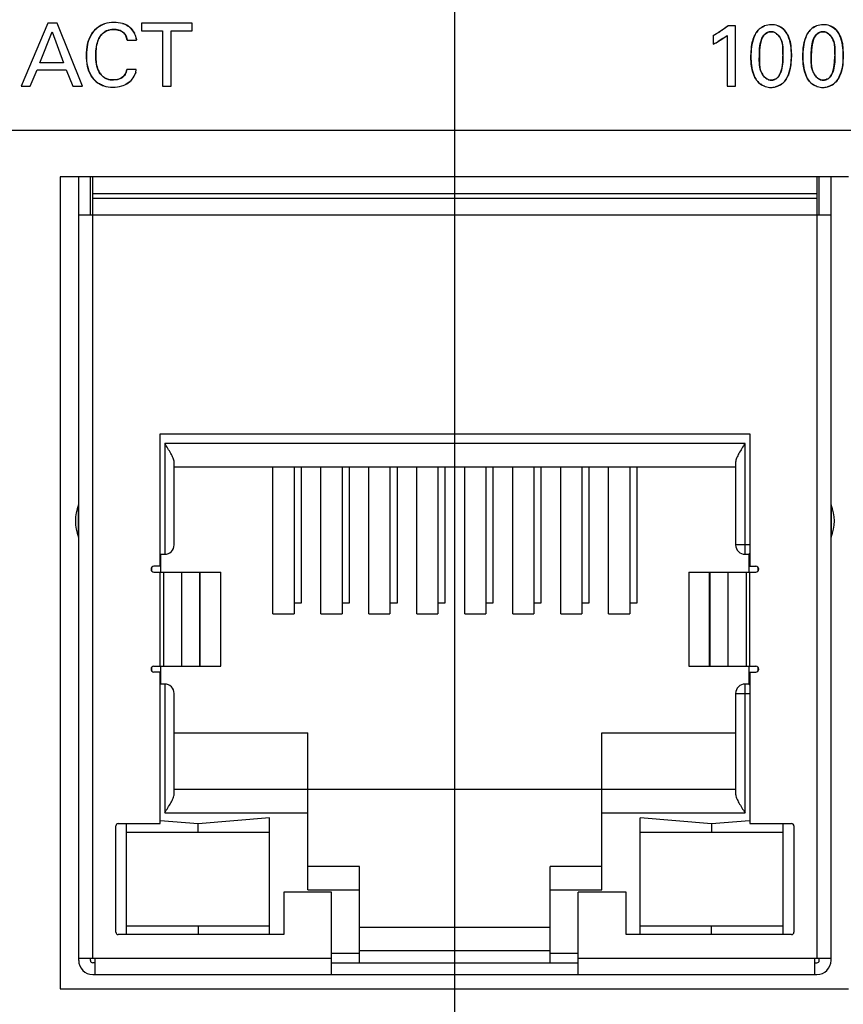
# Model space of a CAD drawing. Header units: inches. Extents: x 0 to 34, y 0 to 22.
# Tile 89 of 117: x 16.896 to 17.585, y 14.453 to 15.277. Entities that reach past the tile are written whole.
import ezdxf

# ---------------------------------------------------------------- set-up
doc = ezdxf.new("R2010")
doc.units = ezdxf.units.IN
doc.header["$LTSCALE"] = 1.87
doc.header["$MEASUREMENT"] = 0
doc.layers.get('0').update_dxf_attribs({"linetype": 'CONTINUOUS'})
doc.layers.add('DIMENSIONS', color=7, linetype='CONTINUOUS')
doc.styles.get("Standard").update_dxf_attribs({"font": 'txt', "width": 0.8})
doc.dimstyles.new('DIMSTYLE_1', dxfattribs={"dimtxt": 0.125, "dimasz": 0.18, "dimexe": 0.125, "dimexo": 0.0625, "dimgap": 0.03125, "dimtad": 0, "dimtih": 1, "dimtoh": 1, "dimdsep": 46, "dimtxsty": 'STANDARD', "dimblk": '_FILLED', "dimblk1": '_FILLED', "dimblk2": '_FILLED', "dimcen": 0.09, "dimazin": 2, "dimtp": 0.001, "dimtm": 0.001, "dimtfac": 1, "dimtofl": 0, "dimtmove": 0, "dimatfit": 3, "dimldrblk": '_FILLED', "dimfxl": 1, "dimtolj": 1, "dimarcsym": 0})

# ---------------------------------------------------------------- blocks, each defined once
blk = doc.blocks.new('*D12')
at = {"layer": 'DIMENSIONS', "color": 2, "linetype": 'CONTINUOUS'}
blk.add_line((16.90316, 15.76149), (14.57443, 15.76149), dxfattribs=at)
at = {"layer": 'DIMENSIONS', "color": 2, "linetype": 'CONTINUOUS', "insert": (14.51193, 15.82399), "char_height": 0.125, "width": 1.325, "attachment_point": 3, "rotation": 360, "line_spacing_factor": 0.9}
blk.add_mtext('41.46{\\ftxt.shx;\\W1.000000;\\H0.125000; }[1.632]', dxfattribs=at)
blk = doc.blocks.new('_FILLED')
at = {"color": 0, "linetype": 'BYBLOCK'}
blk.add_solid([(0, 0), (-1, 0.1736), (-1, -0.1736)], dxfattribs=at)
blk = doc.blocks.new('*D20')
at = {"layer": 'DIMENSIONS', "color": 2, "linetype": 'CONTINUOUS'}
blk.add_line((22.27556, 14.16618), (22.27556, 13.42672), dxfattribs=at)
at = {"layer": 'DIMENSIONS', "color": 2, "linetype": 'CONTINUOUS', "insert": (22.21306, 13.36422), "char_height": 0.125, "width": 1.425, "attachment_point": 3, "rotation": 90, "line_spacing_factor": 0.9}
blk.add_mtext('178.15{\\ftxt.shx;\\W1.000000;\\H0.125000; }[7.014]', dxfattribs=at)
blk = doc.blocks.new('*D22')
at = {"layer": 'DIMENSIONS', "color": 2, "linetype": 'CONTINUOUS'}
blk.add_line((17.25968, 15.36721), (17.25968, 13.42672), dxfattribs=at)
at = {"layer": 'DIMENSIONS', "color": 2, "linetype": 'CONTINUOUS', "insert": (17.19718, 13.36422), "char_height": 0.125, "width": 1.325, "attachment_point": 3, "rotation": 90, "line_spacing_factor": 0.9}
blk.add_mtext('50.74{\\ftxt.shx;\\W1.000000;\\H0.125000; }[1.998]', dxfattribs=at)
blk = doc.blocks.new('*D31')
at = {"layer": 'DIMENSIONS', "color": 2, "linetype": 'CONTINUOUS'}
blk.add_line((18.55906, 15.18446), (14.57443, 15.18446), dxfattribs=at)
at = {"layer": 'DIMENSIONS', "color": 2, "linetype": 'CONTINUOUS', "insert": (14.51193, 15.24696), "char_height": 0.125, "width": 1.225, "attachment_point": 3, "rotation": 360, "line_spacing_factor": 0.9}
blk.add_mtext('26.8{\\ftxt.shx;\\W1.000000;\\H0.125000; }[1.055]', dxfattribs=at)
blk = doc.blocks.new('*D32')
at = {"layer": 'DIMENSIONS', "color": 2, "linetype": 'CONTINUOUS'}
blk.add_line((18.74656, 14.99695), (18.74656, 13.42672), dxfattribs=at)
at = {"layer": 'DIMENSIONS', "color": 2, "linetype": 'CONTINUOUS', "insert": (18.68406, 13.36422), "char_height": 0.125, "width": 1.325, "attachment_point": 3, "rotation": 90, "line_spacing_factor": 0.9}
blk.add_mtext('88.51{\\ftxt.shx;\\W1.000000;\\H0.125000; }[3.485]', dxfattribs=at)

msp = doc.modelspace()

# ---------------------------------------------------------------- linework, layer by layer
at = {"color": 7, "linetype": 'CONTINUOUS'}
for p, q in [((16.9191, 15.27435), (16.89693, 15.22171)), ((16.9269, 15.27435), (16.9191, 15.27435)), ((16.94818, 15.22171), (16.9269, 15.27435)), ((16.99763, 15.27435), (16.99763, 15.26815)), ((17.04013, 15.27435), (16.99763, 15.27435)), ((17.04013, 15.26815), (17.04013, 15.27435)), ((16.91246, 15.24132), (16.92267, 15.26713)), ((16.92267, 15.26713), (16.93236, 15.24132)), ((16.99763, 15.26815), (17.01527, 15.26815)), ((17.01527, 15.26815), (17.01527, 15.22171)), ((17.02248, 15.22171), (17.02248, 15.26815)), ((17.02248, 15.26815), (17.04013, 15.26815)), ((17.49489, 15.27215), (17.48841, 15.27215)), ((17.49489, 15.22171), (17.49489, 15.27215)), ((16.98559, 15.26013), (16.99339, 15.26013)), ((16.99339, 15.26013), (16.99304, 15.26233)), ((17.47616, 15.2642), (17.47616, 15.25692)), ((17.47914, 15.25841), (17.48437, 15.26155)), ((17.48437, 15.26155), (17.48789, 15.2642)), ((17.48789, 15.2642), (17.48789, 15.22171)), ((16.93236, 15.24132), (16.91246, 15.24132)), ((16.90444, 15.22171), (16.91013, 15.23542)), ((16.91013, 15.23542), (16.93455, 15.23542)), ((16.93455, 15.23542), (16.94024, 15.22171)), ((16.99325, 15.23556), (16.98523, 15.23556)), ((16.99146, 15.23002), (16.99276, 15.23312)), ((16.99276, 15.23312), (16.99325, 15.23556)), ((16.9858, 15.22396), (16.98795, 15.22559)), ((16.89693, 15.22171), (16.90444, 15.22171)), ((16.94024, 15.22171), (16.94818, 15.22171)), ((17.01527, 15.22171), (17.02248, 15.22171)), ((17.48789, 15.22171), (17.49489, 15.22171)), ((16.92948, 15.14574), (16.92948, 14.46574)), ((17.5894, 15.14574), (16.92948, 15.14574)), ((16.945, 14.48942), (16.945, 15.14574)), ((16.95484, 15.11383), (16.95484, 15.14574)), ((16.95681, 14.49139), (16.95681, 15.14574)), ((17.56311, 15.14574), (17.56311, 14.49139)), ((17.56507, 15.11383), (17.56507, 15.14574)), ((17.57492, 14.48942), (17.57492, 15.14574)), ((17.56311, 15.13155), (16.95681, 15.13155)), ((17.56311, 15.12761), (16.95681, 15.12761)), ((16.945, 15.11383), (17.57492, 15.11383)), ((17.01311, 14.81954), (17.01311, 14.93037)), ((17.01311, 14.93037), (17.50681, 14.93037)), ((17.50681, 14.93037), (17.50681, 14.81954)), ((17.01704, 14.92249), (17.01704, 14.82958)), ((17.50287, 14.92249), (17.01704, 14.92249)), ((17.50287, 14.82958), (17.50287, 14.92249)), ((17.02492, 14.83746), (17.02492, 14.90675)), ((17.495, 14.90675), (17.495, 14.83746)), ((17.02492, 14.90281), (17.495, 14.90281)), ((17.10759, 14.77986), (17.10759, 14.90281)), ((17.12531, 14.90281), (17.12531, 14.77986)), ((17.13122, 14.90281), (17.13122, 14.78864)), ((17.14775, 14.77986), (17.14775, 14.90281)), ((17.16547, 14.90281), (17.16547, 14.77986)), ((17.17137, 14.90281), (17.17137, 14.78864)), ((17.18791, 14.77986), (17.18791, 14.90281)), ((17.20563, 14.90281), (17.20563, 14.77986)), ((17.21153, 14.90281), (17.21153, 14.78864)), ((17.22807, 14.77986), (17.22807, 14.90281)), ((17.24578, 14.90281), (17.24578, 14.77986)), ((17.25169, 14.90281), (17.25169, 14.78864)), ((17.26822, 14.77986), (17.26822, 14.90281)), ((17.28594, 14.90281), (17.28594, 14.77986)), ((17.29185, 14.90281), (17.29185, 14.78864)), ((17.30838, 14.77986), (17.30838, 14.90281)), ((17.3261, 14.90281), (17.3261, 14.77986)), ((17.332, 14.90281), (17.332, 14.78864)), ((17.34854, 14.77986), (17.34854, 14.90281)), ((17.36626, 14.90281), (17.36626, 14.77986)), ((17.37216, 14.90281), (17.37216, 14.78864)), ((17.3887, 14.77986), (17.3887, 14.90281)), ((17.40641, 14.90281), (17.40641, 14.77986)), ((17.41232, 14.90281), (17.41232, 14.78864)), ((16.94485, 14.84466), (16.94485, 14.87111)), ((17.57506, 14.87111), (17.57506, 14.8704)), ((17.57506, 14.8704), (17.57506, 14.84396)), ((16.94485, 14.84396), (16.94485, 14.84466)), ((17.50681, 14.83746), (17.495, 14.83746)), ((17.01311, 14.82958), (17.01704, 14.82958)), ((17.01389, 14.81462), (17.01389, 14.82958)), ((17.50287, 14.82958), (17.50602, 14.82958)), ((17.50602, 14.82958), (17.50676, 14.83032)), ((17.50602, 14.82958), (17.50602, 14.81462)), ((17.00602, 14.81839), (17.00602, 14.81577)), ((17.01311, 14.81954), (17.00805, 14.81954)), ((17.00805, 14.81462), (17.06409, 14.81462)), ((17.01297, 14.81462), (17.01297, 14.73588)), ((17.01324, 14.73588), (17.01324, 14.81462)), ((17.01592, 14.81462), (17.01592, 14.73588)), ((17.03136, 14.73588), (17.03136, 14.81462)), ((17.04615, 14.81462), (17.04615, 14.73588)), ((17.04674, 14.73588), (17.04674, 14.81462)), ((17.06409, 14.73588), (17.06409, 14.81462)), ((17.45582, 14.81462), (17.45582, 14.73588)), ((17.45582, 14.81462), (17.51186, 14.81462)), ((17.47318, 14.73588), (17.47318, 14.81462)), ((17.47376, 14.73588), (17.47376, 14.81462)), ((17.48856, 14.81462), (17.48856, 14.73588)), ((17.50399, 14.73588), (17.50399, 14.81462)), ((17.50667, 14.81462), (17.50667, 14.73588)), ((17.50681, 14.81954), (17.51186, 14.81954)), ((17.50694, 14.73588), (17.50694, 14.81462)), ((17.51389, 14.81577), (17.51389, 14.81839)), ((17.13122, 14.78864), (17.12531, 14.78864)), ((17.17137, 14.78864), (17.16547, 14.78864)), ((17.21153, 14.78864), (17.20563, 14.78864)), ((17.25169, 14.78864), (17.24578, 14.78864)), ((17.29185, 14.78864), (17.28594, 14.78864)), ((17.332, 14.78864), (17.3261, 14.78864)), ((17.37216, 14.78864), (17.36626, 14.78864)), ((17.41232, 14.78864), (17.40641, 14.78864)), ((17.10759, 14.77986), (17.12531, 14.77986)), ((17.14775, 14.77986), (17.16547, 14.77986)), ((17.18791, 14.77986), (17.20563, 14.77986)), ((17.22807, 14.77986), (17.24578, 14.77986)), ((17.26822, 14.77986), (17.28594, 14.77986)), ((17.30838, 14.77986), (17.3261, 14.77986)), ((17.34854, 14.77986), (17.36626, 14.77986)), ((17.3887, 14.77986), (17.40641, 14.77986)), ((17.00602, 14.73473), (17.00602, 14.73211)), ((17.00805, 14.73588), (17.06409, 14.73588)), ((17.01311, 14.73096), (17.00805, 14.73096)), ((17.01311, 14.60399), (17.01311, 14.73096)), ((17.01389, 14.72092), (17.01389, 14.73588)), ((17.45582, 14.73588), (17.51186, 14.73588)), ((17.50602, 14.73588), (17.50602, 14.72092)), ((17.50681, 14.73096), (17.50681, 14.60399)), ((17.50681, 14.73096), (17.51186, 14.73096)), ((17.51389, 14.73211), (17.51389, 14.73473)), ((17.01704, 14.72092), (17.01311, 14.72092)), ((17.01704, 14.72092), (17.01704, 14.61305)), ((17.50287, 14.61305), (17.50287, 14.72092)), ((17.50602, 14.72092), (17.50287, 14.72092)), ((17.50602, 14.72092), (17.50676, 14.72018)), ((17.02492, 14.62879), (17.02492, 14.71305)), ((17.495, 14.71305), (17.495, 14.62879)), ((17.495, 14.71305), (17.50681, 14.71305)), ((17.02492, 14.67997), (17.13692, 14.67997)), ((17.13692, 14.54848), (17.13692, 14.67997)), ((17.38299, 14.54848), (17.38299, 14.67997)), ((17.38299, 14.67997), (17.495, 14.67997)), ((17.02492, 14.63273), (17.495, 14.63273)), ((17.045, 14.60383), (17.01331, 14.60644)), ((17.01704, 14.61305), (17.13692, 14.61305)), ((17.10484, 14.60875), (17.045, 14.60383)), ((17.10484, 14.51108), (17.10484, 14.60875)), ((17.38299, 14.61305), (17.50287, 14.61305)), ((17.41507, 14.51108), (17.41507, 14.60875)), ((17.47492, 14.60383), (17.41507, 14.60875)), ((17.50661, 14.60644), (17.47492, 14.60383)), ((16.9761, 14.51305), (16.9761, 14.60202)), ((16.97807, 14.60399), (17.01311, 14.60399)), ((16.98515, 14.51108), (16.98515, 14.60399)), ((17.045, 14.5969), (17.045, 14.60383)), ((17.47492, 14.60383), (17.47492, 14.5969)), ((17.50681, 14.60399), (17.54185, 14.60399)), ((17.53476, 14.51108), (17.53476, 14.60399)), ((17.54381, 14.60202), (17.54381, 14.51305)), ((16.98515, 14.5969), (17.10484, 14.5969)), ((17.41507, 14.5969), (17.53476, 14.5969)), ((17.18023, 14.56816), (17.13692, 14.56816)), ((17.18023, 14.48746), (17.18023, 14.56816)), ((17.33968, 14.48746), (17.33968, 14.56816)), ((17.38299, 14.56816), (17.33968, 14.56816)), ((17.13692, 14.54848), (17.18023, 14.54848)), ((17.33968, 14.54848), (17.38299, 14.54848)), ((17.11665, 14.54651), (17.11665, 14.51108)), ((17.15661, 14.54651), (17.11665, 14.54651)), ((17.15661, 14.47761), (17.15661, 14.54651)), ((17.3633, 14.47761), (17.3633, 14.54651)), ((17.40326, 14.54651), (17.3633, 14.54651)), ((17.40326, 14.51108), (17.40326, 14.54651)), ((17.10484, 14.51816), (16.98515, 14.51816)), ((17.045, 14.51816), (17.045, 14.51123)), ((17.33968, 14.51698), (17.18023, 14.51698)), ((17.53476, 14.51816), (17.41507, 14.51816)), ((17.47492, 14.51123), (17.47492, 14.51816)), ((17.11665, 14.51108), (16.97807, 14.51108)), ((17.54185, 14.51108), (17.40326, 14.51108)), ((16.945, 14.49139), (17.15661, 14.49139)), ((16.95484, 14.48942), (16.95484, 14.49139)), ((16.95877, 14.47761), (16.95877, 14.49139)), ((17.18023, 14.49533), (17.15661, 14.49533)), ((17.18023, 14.49779), (17.33968, 14.49779)), ((17.3633, 14.49533), (17.33968, 14.49533)), ((17.3633, 14.49139), (17.57492, 14.49139)), ((17.56114, 14.49139), (17.56114, 14.47761)), ((17.56507, 14.48942), (17.56507, 14.49139)), ((16.95877, 14.48746), (16.95681, 14.48746)), ((17.15661, 14.48746), (17.3633, 14.48746)), ((17.56114, 14.48746), (17.56311, 14.48746)), ((16.95681, 14.47761), (17.56311, 14.47761)), ((16.92948, 14.46574), (17.5894, 14.46574))]:
    msp.add_line(p, q, dxfattribs=at)
at = {"color": 40, "linetype": 'CONTINUOUS'}
for p, q in [((17.48472, 15.26936), (17.48841, 15.27215)), ((17.53336, 15.2708), (17.53474, 15.26975)), ((17.57682, 15.2708), (17.5782, 15.26975)), ((16.99304, 15.26233), (16.99334, 15.26063)), ((17.48435, 15.26154), (17.48042, 15.25911)), ((17.51673, 15.2609), (17.51556, 15.25665)), ((17.56018, 15.2609), (17.55902, 15.25665)), ((17.50787, 15.24635), (17.5082, 15.25345)), ((17.515, 15.25189), (17.51487, 15.2467)), ((17.51556, 15.25665), (17.515, 15.25189)), ((17.53464, 15.2481), (17.53467, 15.25215)), ((17.54138, 15.25434), (17.5417, 15.24752)), ((17.55133, 15.24635), (17.55166, 15.25345)), ((17.55845, 15.25189), (17.55833, 15.2467)), ((17.55902, 15.25665), (17.55845, 15.25189)), ((17.5781, 15.2481), (17.57813, 15.25215)), ((17.58483, 15.25434), (17.58515, 15.24752)), ((17.50816, 15.24004), (17.50787, 15.24635)), ((17.51487, 15.2467), (17.51487, 15.24156)), ((17.53388, 15.23712), (17.53448, 15.24177)), ((17.53448, 15.24177), (17.53463, 15.24685)), ((17.5417, 15.24752), (17.54138, 15.24058)), ((17.55162, 15.24004), (17.55133, 15.24635)), ((17.55833, 15.2467), (17.55833, 15.24156)), ((17.57734, 15.23712), (17.57794, 15.24177)), ((17.57794, 15.24177), (17.57809, 15.24685)), ((17.58515, 15.24752), (17.58484, 15.24058)), ((16.98389, 15.23164), (16.98471, 15.23348)), ((16.98471, 15.23348), (16.98523, 15.23556)), ((16.99276, 15.23312), (16.99246, 15.23221)), ((17.53268, 15.23298), (17.53388, 15.23712)), ((17.57614, 15.23298), (17.57734, 15.23712)), ((16.97414, 15.22689), (16.97752, 15.22728)), ((16.97752, 15.22728), (16.98045, 15.22837)), ((16.98268, 15.23002), (16.98389, 15.23164)), ((16.98727, 15.22502), (16.98454, 15.22323)), ((17.52472, 15.22674), (17.52608, 15.22687)), ((17.56817, 15.22674), (17.56954, 15.22687))]:
    msp.add_line(p, q, dxfattribs=at)
at = {"color": 7, "linetype": 'CONTINUOUS'}
for centre, radius, start, end in [((17.43639, 15.34021), 0.08578, 297.62254, 301.03027), ((17.44656, 15.31982), 0.06952, 295.20263, 297.94912), ((16.97645, 15.2383), 0.01713, 312.11866, 331.10093), ((16.97877, 14.85753), 0.03653, 158.18906, 201.81094), ((17.54114, 14.85753), 0.03653, 338.18906, 21.81094), ((17.01704, 14.83746), 0.00787, 270, 360), ((17.50287, 14.83746), 0.00787, 180, 270), ((17.00805, 14.81708), 0.00246, 90, 270), ((17.51186, 14.81708), 0.00246, 270, 90), ((17.00805, 14.73342), 0.00246, 90, 270), ((17.51186, 14.73342), 0.00246, 270, 90), ((17.01704, 14.71305), 0.00787, 0, 90), ((17.50287, 14.71305), 0.00787, 90, 180), ((16.97807, 14.60202), 0.00197, 90, 180), ((17.54185, 14.60202), 0.00197, 0, 90), ((16.97807, 14.51305), 0.00197, 180, 270), ((17.54185, 14.51305), 0.00197, 270, 360), ((16.95681, 14.48942), 0.01181, 180, 270), ((16.95681, 14.48942), 0.00197, 180, 270), ((17.56311, 14.48942), 0.01181, 270, 360), ((17.56311, 14.48942), 0.00197, 270, 360)]:
    msp.add_arc(centre, radius, start, end, dxfattribs=at)
at = {"color": 40, "linetype": 'CONTINUOUS'}
for centre, radius, start, end in [((17.43545, 15.34192), 0.08774, 297.64396, 299.95869), ((17.43851, 15.33657), 0.08157, 299.97449, 301.08671), ((17.44213, 15.33066), 0.07464, 301.0503, 304.79538), ((17.52309, 15.26043), 0.01232, 123.83093, 132.33999), ((17.56654, 15.26043), 0.01232, 123.83093, 132.33999), ((16.97969, 15.25905), 0.01375, 4.51741, 6.58471), ((17.4481, 15.31676), 0.06609, 295.68961, 299.27618), ((17.457, 15.30175), 0.04864, 304.22224, 304.78865), ((17.45942, 15.29836), 0.04446, 304.72422, 309.81451), ((17.44452, 15.32404), 0.0742, 295.23734, 295.74542), ((17.63564, 15.24677), 0.10101, 179.24244, 179.95107), ((17.6791, 15.24677), 0.10101, 179.24244, 179.95107), ((16.97682, 15.23793), 0.01662, 308.98517, 315.56485), ((16.97644, 15.23831), 0.01715, 315.54427, 331.07928), ((16.97747, 15.23774), 0.01597, 331.08319, 339.75228), ((17.5253, 15.23637), 0.01595, 227.40111, 234.71007), ((17.52459, 15.23502), 0.00829, 280.41262, 294.00911), ((17.56879, 15.2364), 0.01598, 227.45986, 234.68274), ((17.56804, 15.23503), 0.0083, 280.39096, 294.00555), ((17.52464, 15.23634), 0.01565, 270.03019, 284.03796), ((17.52537, 15.23439), 0.01356, 298.4573, 306.87244), ((17.52512, 15.23474), 0.01399, 306.84028, 313.20452), ((17.5681, 15.23634), 0.01565, 270.03069, 284.04045), ((17.56883, 15.23439), 0.01356, 298.45934, 306.87232), ((17.56858, 15.23474), 0.01399, 306.8403, 313.20448)]:
    msp.add_arc(centre, radius, start, end, dxfattribs=at)
at = {"color": 7, "linetype": 'CONTINUOUS'}
for points in [[(16.97451, 15.27508), (16.97188, 15.27508), (16.96916, 15.27472), (16.96662, 15.2739)], [(16.98165, 15.27421), (16.97934, 15.27485), (16.97688, 15.27508), (16.97451, 15.27508)], [(16.99304, 15.26233), (16.99273, 15.26364), (16.99224, 15.26494), (16.9916, 15.26616)], [(17.52478, 15.27318), (17.52296, 15.27318), (17.52107, 15.27286), (17.51931, 15.27222)], [(17.53031, 15.27227), (17.52853, 15.27289), (17.52663, 15.27318), (17.52478, 15.27318)], [(17.56824, 15.27318), (17.56642, 15.27318), (17.56453, 15.27286), (17.56277, 15.27222)], [(17.57377, 15.27227), (17.57199, 15.27289), (17.57008, 15.27318), (17.56824, 15.27318)], [(16.98268, 15.23002), (16.98057, 15.22785), (16.97717, 15.22689), (16.97414, 15.22689)], [(17.51115, 15.22907), (17.51276, 15.2258), (17.51579, 15.223), (17.51924, 15.22165)], [(17.52795, 15.22744), (17.52693, 15.22699), (17.52581, 15.22674), (17.52472, 15.22674)], [(17.55461, 15.22907), (17.55622, 15.2258), (17.55926, 15.22299), (17.56271, 15.22165)], [(17.57142, 15.22744), (17.57039, 15.22699), (17.56926, 15.22674), (17.56817, 15.22674)], [(16.96597, 15.22201), (16.96841, 15.22124), (16.97103, 15.22091), (16.97356, 15.22091)], [(16.97356, 15.22091), (16.97609, 15.22091), (16.97871, 15.22118), (16.98118, 15.22191)], [(16.98118, 15.22191), (16.9828, 15.22238), (16.98437, 15.22305), (16.9858, 15.22396)], [(17.52465, 15.22069), (17.52712, 15.22069), (17.52966, 15.22129), (17.53184, 15.22247)], [(17.56811, 15.22069), (17.57057, 15.22069), (17.57311, 15.22129), (17.5753, 15.22247)]]:
    msp.add_open_spline(points, degree=3, dxfattribs=at)
for points, knots in [([(16.9916, 15.26616), (16.99035, 15.26853), (16.98734, 15.27204), (16.98333, 15.27374), (16.98165, 15.27421)], [0, 0, 0, 0, 0.59891, 1, 1, 1, 1]), ([(16.96662, 15.2739), (16.96536, 15.27349), (16.96109, 15.27166), (16.95324, 15.26362), (16.95147, 15.25362), (16.95147, 15.24745)], [0, 0, 0, 0, 0.121359, 0.426552, 1, 1, 1, 1]), ([(16.95928, 15.24752), (16.95928, 15.25232), (16.96003, 15.25978), (16.96626, 15.26798), (16.97156, 15.26925), (16.97422, 15.26925)], [0, 0, 0, 0, 0.488958, 0.728973, 1, 1, 1, 1]), ([(16.97422, 15.26925), (16.9776, 15.26925), (16.98372, 15.26737), (16.9853, 15.26198), (16.98559, 15.26013)], [0, 0, 0, 0, 0.644165, 1, 1, 1, 1]), ([(17.48841, 15.27215), (17.48762, 15.27148), (17.48509, 15.26955), (17.48244, 15.2678), (17.48061, 15.2667)], [0, 0, 0, 0, 0.326104, 1, 1, 1, 1]), ([(17.51931, 15.27222), (17.51788, 15.2717), (17.51381, 15.2695), (17.50852, 15.26046), (17.50787, 15.25182), (17.50787, 15.24635)], [0, 0, 0, 0, 0.148786, 0.450686, 1, 1, 1, 1]), ([(17.51487, 15.2467), (17.51487, 15.25131), (17.51508, 15.25795), (17.51897, 15.26589), (17.52299, 15.26735), (17.52487, 15.26735)], [0, 0, 0, 0, 0.54667, 0.777002, 1, 1, 1, 1]), ([(17.52487, 15.26735), (17.52807, 15.26735), (17.53549, 15.26038), (17.53463, 15.25183), (17.53463, 15.24685)], [0, 0, 0, 0, 0.39219, 1, 1, 1, 1]), ([(17.5417, 15.24752), (17.5417, 15.25306), (17.54103, 15.26167), (17.53529, 15.26999), (17.53156, 15.27185), (17.53031, 15.27227)], [0, 0, 0, 0, 0.576278, 0.865715, 1, 1, 1, 1]), ([(17.56277, 15.27222), (17.56134, 15.2717), (17.55726, 15.2695), (17.55198, 15.26046), (17.55133, 15.25182), (17.55133, 15.24635)], [0, 0, 0, 0, 0.148786, 0.450686, 1, 1, 1, 1]), ([(17.55833, 15.2467), (17.55833, 15.25131), (17.55853, 15.25795), (17.56242, 15.26589), (17.56644, 15.26735), (17.56832, 15.26735)], [0, 0, 0, 0, 0.54667, 0.777002, 1, 1, 1, 1]), ([(17.56832, 15.26735), (17.57153, 15.26735), (17.57894, 15.26038), (17.57809, 15.25183), (17.57809, 15.24685)], [0, 0, 0, 0, 0.39219, 1, 1, 1, 1]), ([(17.58515, 15.24752), (17.58515, 15.25306), (17.58448, 15.26167), (17.57875, 15.26999), (17.57502, 15.27185), (17.57377, 15.27227)], [0, 0, 0, 0, 0.576278, 0.865715, 1, 1, 1, 1]), ([(16.95147, 15.24745), (16.95147, 15.24159), (16.95302, 15.23205), (16.9605, 15.22421), (16.96469, 15.22242), (16.96597, 15.22201)], [0, 0, 0, 0, 0.565795, 0.8719, 1, 1, 1, 1]), ([(16.97414, 15.22689), (16.97161, 15.22689), (16.96663, 15.22786), (16.95999, 15.23531), (16.95928, 15.24274), (16.95928, 15.24752)], [0, 0, 0, 0, 0.266928, 0.497762, 1, 1, 1, 1]), ([(17.50787, 15.24635), (17.50787, 15.24149), (17.50837, 15.23543), (17.51069, 15.22999), (17.51115, 15.22907)], [0, 0, 0, 0, 0.825137, 1, 1, 1, 1]), ([(17.52472, 15.22674), (17.52148, 15.22674), (17.51425, 15.2336), (17.51487, 15.24193), (17.51487, 15.2467)], [0, 0, 0, 0, 0.403543, 1, 1, 1, 1]), ([(17.53463, 15.24685), (17.53463, 15.24233), (17.53442, 15.23758), (17.53273, 15.23312), (17.53268, 15.23297)], [0, 0, 0, 0, 0.967439, 1, 1, 1, 1]), ([(17.5347, 15.22454), (17.53867, 15.22826), (17.54143, 15.23683), (17.5417, 15.24484), (17.5417, 15.24752)], [0, 0, 0, 0, 0.669869, 1, 1, 1, 1]), ([(17.55133, 15.24635), (17.55133, 15.24149), (17.55182, 15.23543), (17.55415, 15.22999), (17.55461, 15.22907)], [0, 0, 0, 0, 0.825148, 1, 1, 1, 1]), ([(17.56817, 15.22674), (17.56494, 15.22674), (17.55771, 15.2336), (17.55833, 15.24193), (17.55833, 15.2467)], [0, 0, 0, 0, 0.403531, 1, 1, 1, 1]), ([(17.57809, 15.24685), (17.57809, 15.24233), (17.57788, 15.23758), (17.5762, 15.23312), (17.57614, 15.23298)], [0, 0, 0, 0, 0.967632, 1, 1, 1, 1]), ([(17.57816, 15.22454), (17.58212, 15.22826), (17.58489, 15.23683), (17.58515, 15.24484), (17.58515, 15.24752)], [0, 0, 0, 0, 0.669869, 1, 1, 1, 1]), ([(16.98523, 15.23556), (16.98498, 15.23417), (16.98437, 15.23214), (16.98312, 15.23049), (16.98268, 15.23002)], [0, 0, 0, 0, 0.684891, 1, 1, 1, 1]), ([(17.53268, 15.23297), (17.53203, 15.23132), (17.5308, 15.22908), (17.52863, 15.22775), (17.52795, 15.22744)], [0, 0, 0, 0, 0.705362, 1, 1, 1, 1]), ([(17.57614, 15.23298), (17.5755, 15.23132), (17.57426, 15.22908), (17.5721, 15.22775), (17.57142, 15.22744)], [0, 0, 0, 0, 0.705624, 1, 1, 1, 1]), ([(17.51924, 15.22165), (17.51949, 15.22155), (17.52125, 15.22093), (17.52309, 15.22069), (17.52465, 15.22069)], [0, 0, 0, 0, 0.147551, 1, 1, 1, 1]), ([(17.53184, 15.22247), (17.53187, 15.22249), (17.53291, 15.22306), (17.53387, 15.22376), (17.5347, 15.22454)], [0, 0, 0, 0, 0.031894, 1, 1, 1, 1]), ([(17.56271, 15.22165), (17.56296, 15.22155), (17.56471, 15.22093), (17.56654, 15.22069), (17.56811, 15.22069)], [0, 0, 0, 0, 0.145557, 1, 1, 1, 1]), ([(17.5753, 15.22247), (17.57533, 15.22249), (17.57637, 15.22306), (17.57733, 15.22376), (17.57816, 15.22454)], [0, 0, 0, 0, 0.03183, 1, 1, 1, 1]), ([(17.02492, 14.90675), (17.02492, 14.90729), (17.02471, 14.90848), (17.02383, 14.91097), (17.02211, 14.91426), (17.01968, 14.91832), (17.01793, 14.92109), (17.01704, 14.92249)], [0, 0, 0, 0, 0.092751, 0.200336, 0.446741, 0.718166, 1, 1, 1, 1]), ([(17.50287, 14.92249), (17.50198, 14.92109), (17.50023, 14.91832), (17.4978, 14.91426), (17.49608, 14.91097), (17.4952, 14.90848), (17.495, 14.90729), (17.495, 14.90675)], [0, 0, 0, 0, 0.281834, 0.553264, 0.799685, 0.907261, 1, 1, 1, 1]), ([(17.01704, 14.61305), (17.01793, 14.61445), (17.01968, 14.61722), (17.02211, 14.62128), (17.02383, 14.62457), (17.02471, 14.62706), (17.02492, 14.62825), (17.02492, 14.62879)], [0, 0, 0, 0, 0.281834, 0.553264, 0.799685, 0.907261, 1, 1, 1, 1]), ([(17.495, 14.62879), (17.495, 14.62825), (17.4952, 14.62706), (17.49608, 14.62457), (17.4978, 14.62128), (17.50023, 14.61722), (17.50198, 14.61445), (17.50287, 14.61305)], [0, 0, 0, 0, 0.092751, 0.200336, 0.446741, 0.718166, 1, 1, 1, 1])]:
    msp.add_open_spline(points, degree=3, knots=knots, dxfattribs=at)
at = {"color": 40, "linetype": 'CONTINUOUS'}
for points in [[(16.98165, 15.27421), (16.98166, 15.27421), (16.98166, 15.27421), (16.98166, 15.27421)], [(16.97422, 15.26925), (16.97234, 15.26925), (16.9704, 15.26891), (16.96863, 15.26819)], [(16.97867, 15.26856), (16.97721, 15.26903), (16.97567, 15.26925), (16.97422, 15.26925)], [(16.9822, 15.26676), (16.98119, 15.26756), (16.97996, 15.26816), (16.97867, 15.26856)], [(16.98744, 15.27131), (16.98914, 15.26992), (16.99057, 15.26813), (16.9916, 15.26615)], [(17.51156, 15.2653), (17.51242, 15.26688), (17.51347, 15.26834), (17.51479, 15.26954)], [(17.51622, 15.27067), (17.51718, 15.27131), (17.51823, 15.27183), (17.51933, 15.27222)], [(17.52487, 15.26735), (17.52373, 15.26735), (17.52256, 15.26709), (17.5215, 15.26661)], [(17.52775, 15.26663), (17.52684, 15.26708), (17.52587, 15.26735), (17.52487, 15.26735)], [(17.53058, 15.26445), (17.52974, 15.26535), (17.52878, 15.26611), (17.52775, 15.26663)], [(17.53031, 15.27227), (17.53032, 15.27227), (17.53032, 15.27227), (17.53033, 15.27227)], [(17.53033, 15.27227), (17.5314, 15.2719), (17.53243, 15.27141), (17.53336, 15.2708)], [(17.53474, 15.26975), (17.53602, 15.26862), (17.53708, 15.26724), (17.53795, 15.26574)], [(17.55502, 15.2653), (17.55588, 15.26688), (17.55693, 15.26834), (17.55824, 15.26954)], [(17.55968, 15.27067), (17.56064, 15.27131), (17.56168, 15.27183), (17.56278, 15.27222)], [(17.56832, 15.26735), (17.56719, 15.26735), (17.56602, 15.26709), (17.56495, 15.26661)], [(17.57121, 15.26663), (17.57029, 15.26708), (17.56932, 15.26735), (17.56832, 15.26735)], [(17.57404, 15.26445), (17.5732, 15.26535), (17.57224, 15.26611), (17.57121, 15.26663)], [(17.57377, 15.27227), (17.57377, 15.27227), (17.57378, 15.27227), (17.57378, 15.27227)], [(17.57378, 15.27227), (17.57486, 15.2719), (17.57588, 15.27141), (17.57682, 15.2708)], [(17.5782, 15.26975), (17.57948, 15.26862), (17.58054, 15.26724), (17.58141, 15.26574)], [(16.95252, 15.25698), (16.95318, 15.25976), (16.95418, 15.26244), (16.95563, 15.26487)], [(16.96144, 15.26049), (16.96062, 15.25857), (16.96009, 15.25654), (16.95976, 15.25447)], [(16.98559, 15.26013), (16.98538, 15.26144), (16.98504, 15.26278), (16.98446, 15.26397)], [(17.5082, 15.25345), (17.50843, 15.2556), (17.5088, 15.25774), (17.50939, 15.25983)], [(17.51862, 15.2644), (17.51779, 15.26338), (17.5172, 15.26216), (17.51673, 15.2609)], [(17.53425, 15.25693), (17.53399, 15.25835), (17.53357, 15.25974), (17.53291, 15.26108)], [(17.54017, 15.26051), (17.54077, 15.2585), (17.54115, 15.25643), (17.54138, 15.25434)], [(17.55166, 15.25345), (17.55189, 15.2556), (17.55226, 15.25774), (17.55285, 15.25983)], [(17.56208, 15.2644), (17.56125, 15.26338), (17.56065, 15.26216), (17.56018, 15.2609)], [(17.57771, 15.25693), (17.57744, 15.25835), (17.57703, 15.25974), (17.57636, 15.26108)], [(17.58363, 15.26051), (17.58423, 15.2585), (17.5846, 15.25643), (17.58483, 15.25434)], [(16.95147, 15.24745), (16.95147, 15.25061), (16.95178, 15.25386), (16.95252, 15.25698)], [(16.95976, 15.25447), (16.9594, 15.25217), (16.95928, 15.24982), (16.95928, 15.24752)], [(17.53467, 15.25215), (17.53464, 15.25376), (17.53454, 15.25536), (17.53425, 15.25693)], [(17.57813, 15.25215), (17.5781, 15.25376), (17.578, 15.25536), (17.57771, 15.25693)], [(16.95243, 15.2383), (16.95174, 15.2413), (16.95147, 15.24442), (16.95147, 15.24745)], [(16.95928, 15.24752), (16.95928, 15.2453), (16.95938, 15.24301), (16.95974, 15.24078)], [(17.51487, 15.24156), (17.51492, 15.23999), (17.51504, 15.23843), (17.51536, 15.23689)], [(17.55833, 15.24156), (17.55837, 15.23999), (17.5585, 15.23843), (17.55881, 15.23689)], [(16.95536, 15.23071), (16.95398, 15.23305), (16.95304, 15.23563), (16.95243, 15.2383)], [(16.95974, 15.24078), (16.96006, 15.23877), (16.96059, 15.23681), (16.96143, 15.23498)], [(17.50922, 15.2342), (17.5087, 15.2361), (17.50837, 15.23806), (17.50816, 15.24004)], [(17.51536, 15.23689), (17.51564, 15.23551), (17.51608, 15.23415), (17.51675, 15.23284)], [(17.53078, 15.22958), (17.5316, 15.23057), (17.5322, 15.23176), (17.53268, 15.23298)], [(17.54016, 15.23417), (17.5396, 15.23224), (17.53886, 15.23038), (17.5379, 15.22868)], [(17.55267, 15.2342), (17.55216, 15.2361), (17.55183, 15.23806), (17.55162, 15.24004)], [(17.55881, 15.23689), (17.5591, 15.23551), (17.55954, 15.23416), (17.56021, 15.23284)], [(17.57424, 15.22958), (17.57507, 15.23057), (17.57567, 15.23176), (17.57614, 15.23298)], [(17.58361, 15.23417), (17.58306, 15.23224), (17.58232, 15.23038), (17.58136, 15.22868)], [(16.96867, 15.22781), (16.97041, 15.22716), (16.97231, 15.22689), (16.97414, 15.22689)], [(16.98045, 15.22837), (16.98128, 15.22881), (16.98204, 15.22936), (16.98268, 15.23002)], [(17.51451, 15.22463), (17.51312, 15.22591), (17.51196, 15.22743), (17.51115, 15.22907)], [(17.51907, 15.22955), (17.51991, 15.22868), (17.52085, 15.22794), (17.52187, 15.22744)], [(17.52187, 15.22744), (17.52277, 15.227), (17.52373, 15.22674), (17.52472, 15.22674)], [(17.5379, 15.22868), (17.53703, 15.22714), (17.53597, 15.22574), (17.5347, 15.22454)], [(17.55799, 15.22462), (17.55659, 15.22591), (17.55542, 15.22743), (17.55461, 15.22907)], [(17.56253, 15.22955), (17.56337, 15.22868), (17.56431, 15.22794), (17.56533, 15.22744)], [(17.56533, 15.22744), (17.56623, 15.227), (17.56719, 15.22674), (17.56817, 15.22674)], [(17.58136, 15.22868), (17.58049, 15.22714), (17.57943, 15.22574), (17.57816, 15.22454)], [(16.96597, 15.22201), (16.96597, 15.22201), (16.96596, 15.22201), (16.96596, 15.22201)], [(16.98118, 15.22191), (16.98117, 15.2219), (16.98117, 15.2219), (16.98117, 15.2219)], [(17.51924, 15.22165), (17.51813, 15.22208), (17.51707, 15.22266), (17.51609, 15.22336)], [(17.53183, 15.22247), (17.53077, 15.22189), (17.52962, 15.22145), (17.52844, 15.22116)], [(17.56271, 15.22165), (17.5616, 15.22208), (17.56054, 15.22266), (17.55955, 15.22336)], [(17.57529, 15.22247), (17.57423, 15.22189), (17.57308, 15.22145), (17.57189, 15.22116)]]:
    msp.add_open_spline(points, degree=3, dxfattribs=at)
for points, knots in [([(16.98166, 15.27421), (16.98334, 15.27374), (16.98534, 15.27289), (16.9871, 15.27158), (16.98744, 15.27131)], [0, 0, 0, 0, 0.800721, 1, 1, 1, 1]), ([(16.95563, 15.26487), (16.95574, 15.26505), (16.95703, 15.26716), (16.95867, 15.26908), (16.96041, 15.27052)], [0, 0, 0, 0, 0.087206, 1, 1, 1, 1]), ([(16.96041, 15.27052), (16.96123, 15.27119), (16.96318, 15.27256), (16.96537, 15.2735), (16.96664, 15.27391)], [0, 0, 0, 0, 0.44444, 1, 1, 1, 1]), ([(16.96863, 15.26819), (16.96789, 15.26789), (16.96633, 15.26708), (16.96503, 15.26591), (16.96438, 15.2652)], [0, 0, 0, 0, 0.452202, 1, 1, 1, 1]), ([(16.98446, 15.26397), (16.98422, 15.26447), (16.98359, 15.2655), (16.98273, 15.26635), (16.9822, 15.26676)], [0, 0, 0, 0, 0.454787, 1, 1, 1, 1]), ([(17.5215, 15.26661), (17.5208, 15.26629), (17.51974, 15.26563), (17.51891, 15.26476), (17.51862, 15.2644)], [0, 0, 0, 0, 0.61747, 1, 1, 1, 1]), ([(17.56495, 15.26661), (17.56425, 15.26629), (17.5632, 15.26563), (17.56237, 15.26476), (17.56208, 15.2644)], [0, 0, 0, 0, 0.61747, 1, 1, 1, 1]), ([(16.96438, 15.2652), (16.96343, 15.26414), (16.9624, 15.26256), (16.96161, 15.26089), (16.96144, 15.26049)], [0, 0, 0, 0, 0.766696, 1, 1, 1, 1]), ([(17.50939, 15.25983), (17.50966, 15.26075), (17.51027, 15.26261), (17.51109, 15.26442), (17.51156, 15.2653)], [0, 0, 0, 0, 0.494438, 1, 1, 1, 1]), ([(17.53291, 15.26108), (17.53281, 15.26127), (17.5322, 15.26246), (17.53138, 15.26361), (17.53058, 15.26445)], [0, 0, 0, 0, 0.155976, 1, 1, 1, 1]), ([(17.53795, 15.26574), (17.5383, 15.26514), (17.53917, 15.26344), (17.53983, 15.26166), (17.54017, 15.26051)], [0, 0, 0, 0, 0.361754, 1, 1, 1, 1]), ([(17.55285, 15.25983), (17.55311, 15.26075), (17.55373, 15.26261), (17.55455, 15.26442), (17.55502, 15.2653)], [0, 0, 0, 0, 0.494438, 1, 1, 1, 1]), ([(17.57636, 15.26108), (17.57627, 15.26127), (17.57565, 15.26246), (17.57484, 15.26361), (17.57404, 15.26445)], [0, 0, 0, 0, 0.155976, 1, 1, 1, 1]), ([(17.58141, 15.26574), (17.58175, 15.26514), (17.58263, 15.26344), (17.58328, 15.26166), (17.58363, 15.26051)], [0, 0, 0, 0, 0.361754, 1, 1, 1, 1]), ([(16.96143, 15.23498), (16.96166, 15.23447), (16.96248, 15.23289), (16.96357, 15.23143), (16.96443, 15.23055)], [0, 0, 0, 0, 0.314415, 1, 1, 1, 1]), ([(17.51115, 15.22907), (17.51069, 15.22999), (17.50997, 15.23168), (17.50943, 15.23343), (17.50922, 15.2342)], [0, 0, 0, 0, 0.563685, 1, 1, 1, 1]), ([(17.54138, 15.24058), (17.54134, 15.24022), (17.54109, 15.23808), (17.54066, 15.23591), (17.54016, 15.23417)], [0, 0, 0, 0, 0.17073, 1, 1, 1, 1]), ([(17.55461, 15.22907), (17.55415, 15.22999), (17.55343, 15.23168), (17.55288, 15.23343), (17.55267, 15.2342)], [0, 0, 0, 0, 0.563594, 1, 1, 1, 1]), ([(17.58484, 15.24058), (17.5848, 15.24022), (17.58454, 15.23808), (17.58412, 15.23591), (17.58361, 15.23417)], [0, 0, 0, 0, 0.17073, 1, 1, 1, 1]), ([(16.95996, 15.22525), (16.95823, 15.22668), (16.95666, 15.22854), (16.95543, 15.23059), (16.95536, 15.23071)], [0, 0, 0, 0, 0.941783, 1, 1, 1, 1]), ([(16.96596, 15.22201), (16.96468, 15.22242), (16.96257, 15.22333), (16.96069, 15.22465), (16.95996, 15.22525)], [0, 0, 0, 0, 0.58292, 1, 1, 1, 1]), ([(16.96443, 15.23055), (16.96513, 15.22985), (16.96646, 15.22878), (16.968, 15.22805), (16.96867, 15.22781)], [0, 0, 0, 0, 0.582657, 1, 1, 1, 1]), ([(17.51675, 15.23284), (17.51681, 15.23273), (17.51742, 15.23157), (17.51823, 15.23044), (17.51907, 15.22955)], [0, 0, 0, 0, 0.09358, 1, 1, 1, 1]), ([(17.52796, 15.22745), (17.52864, 15.22775), (17.52967, 15.22839), (17.53049, 15.22923), (17.53078, 15.22958)], [0, 0, 0, 0, 0.615318, 1, 1, 1, 1]), ([(17.56021, 15.23284), (17.56026, 15.23273), (17.56088, 15.23157), (17.56169, 15.23044), (17.56253, 15.22955)], [0, 0, 0, 0, 0.093659, 1, 1, 1, 1]), ([(17.57142, 15.22745), (17.5721, 15.22775), (17.57313, 15.22839), (17.57396, 15.22923), (17.57424, 15.22958)], [0, 0, 0, 0, 0.615119, 1, 1, 1, 1])]:
    msp.add_open_spline(points, degree=3, knots=knots, dxfattribs=at)

# ---------------------------------------------------------------- dimensions: what is measured, and where the dimension line sits
at = {"layer": 'DIMENSIONS', "color": 2, "linetype": 'CONTINUOUS'}
for feature_location, offset, dtype, origin, picture, middle in [((22.27556, 14.16618), (0, -0.73947), 1, (15.26193, 17.46823), '*D20', (22.27556, 12.65172)), ((16.90316, 15.76149), (-2.32874, 0), 0, (16.96566, 14.12916), '*D12', (13.84943, 15.76149)), ((17.25968, 15.36721), (0, -1.9405), 1, (15.26193, 15.42971), '*D22', (17.25968, 12.70172)), ((18.55906, 15.18446), (-3.98463, 0), 0, (18.62156, 14.12916), '*D31', (13.89943, 15.18446)), ((18.74656, 14.99695), (0, -1.57024), 1, (15.26193, 15.05945), '*D32', (18.74656, 12.70172))]:
    dim = msp.add_ordinate_dim(feature_location=feature_location, offset=offset, dtype=dtype, origin=origin, dimstyle='DIMSTYLE_1', dxfattribs=at)
    dim.commit()
    dim.dimension.update_dxf_attribs({"geometry": picture, "text_midpoint": middle})

doc.saveas('drawing.dxf')
